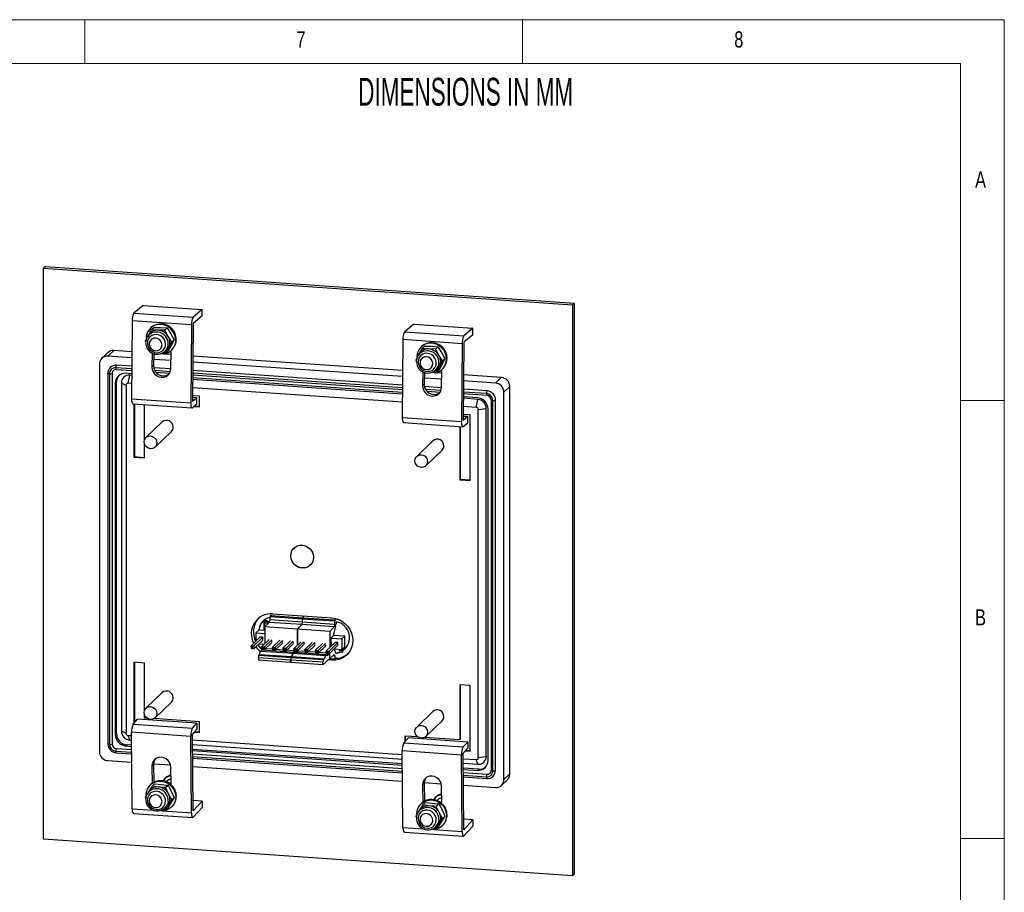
# Paper-space layout 'Sheet6' of a CAD drawing. Header units: millimetres. Extents: x 5 to 415, y 5 to 292.
# Tile 7 of 7: x 303 to 415, y 192 to 292. Entities that reach past the tile are written whole.
import ezdxf

# ---------------------------------------------------------------- set-up
doc = ezdxf.new("R2010")
doc.units = ezdxf.units.MM
doc.styles.add('SLDTEXTSTYLE0', font='TXT', dxfattribs={"width": 0.605})
doc.styles.add('SLDTEXTSTYLE1', font='TXT', dxfattribs={"width": 0.75})

psp = doc.layouts.new('Sheet6')

# ---------------------------------------------------------------- linework, layer by layer
at = {"color": 7, "linetype": 'Continuous', "lineweight": 18}
for p, q in [((415, 292), (5, 292)), ((310, 292), (310, 287)), ((360, 287), (360, 292)), ((415, 5), (415, 292)), ((410, 287), (10, 287)), ((410, 287), (410, 75)), ((415, 248.5), (410, 248.5)), ((410, 198.5), (415, 198.5))]:
    psp.add_line(p, q, dxfattribs=at)
at = {"color": 7, "linetype": 'Continuous', "lineweight": 25}
for p, q in [((305.51, 263.8), (305.31, 263.61)), ((305.31, 198.41), (305.31, 263.61)), ((305.31, 263.61), (365.68, 259.42)), ((305.51, 263.8), (365.88, 259.61)), ((316.66, 259.37), (315.63, 258.5)), ((316.66, 259.37), (323.42, 258.9)), ((323.42, 258.9), (322.39, 258.03)), ((323.42, 258.17), (323.42, 258.9)), ((365.88, 259.61), (365.68, 259.42)), ((365.68, 259.42), (365.68, 194.22)), ((365.88, 259.61), (365.88, 194.41)), ((315.43, 257.61), (315.35, 248.72)), ((322.19, 257.14), (315.43, 257.61)), ((315.63, 258.5), (322.39, 258.03)), ((323.42, 258.17), (322.38, 257.3)), ((317.61, 256.58), (317.25, 255.95)), ((317.57, 256.83), (317.5, 256.77)), ((317.61, 256.58), (317.89, 256.85)), ((319.14, 256.53), (318.36, 256.54)), ((318.67, 256.84), (319.42, 256.8)), ((319.14, 256.53), (319.42, 256.8)), ((319.53, 255.84), (319.14, 256.53)), ((319.42, 256.8), (319.84, 256.14)), ((322.19, 257.14), (322.11, 248.25)), ((322.38, 257.3), (322.3, 248.42)), ((347.57, 257.23), (346.54, 256.36)), ((346.54, 256.36), (353.3, 255.89)), ((347.57, 257.23), (354.33, 256.76)), ((354.33, 256.76), (353.3, 255.89)), ((354.33, 256.03), (354.33, 256.76)), ((317.07, 255.61), (316.89, 255.28)), ((316.89, 255.28), (316.95, 255.17)), ((317.27, 255.97), (317.16, 255.8)), ((317.68, 255.55), (317.58, 255.46)), ((319.95, 255.17), (319.53, 255.84)), ((319.84, 256.14), (320.23, 255.44)), ((320.23, 255.44), (319.89, 254.81)), ((319.95, 255.17), (320.23, 255.44)), ((346.34, 255.46), (346.26, 246.58)), ((353.1, 254.99), (346.34, 255.46)), ((354.33, 256.03), (353.29, 255.16)), ((312.65, 253.57), (313.32, 254.21)), ((315.4, 254.07), (313.33, 254.22)), ((318.62, 254.38), (318.72, 254.47)), ((319.23, 253.87), (319.58, 254.51)), ((319.23, 253.87), (319.52, 254.14)), ((319.89, 254.81), (319.52, 254.14)), ((319.58, 254.51), (319.95, 255.17)), ((319.85, 252.18), (319.87, 254.19)), ((319.93, 254.25), (320, 254.31)), ((348.52, 254.44), (348.16, 253.8)), ((348.48, 254.69), (348.41, 254.62)), ((348.52, 254.44), (348.8, 254.71)), ((350.05, 254.39), (349.27, 254.4)), ((349.58, 254.7), (350.33, 254.66)), ((350.05, 254.39), (350.33, 254.66)), ((350.44, 253.69), (350.05, 254.39)), ((350.33, 254.66), (350.75, 253.99)), ((353.1, 254.99), (353.02, 246.11)), ((353.29, 255.16), (353.21, 246.27)), ((312.62, 253.97), (311.96, 253.32)), ((315.39, 253.38), (312.65, 253.57)), ((317.66, 253.98), (317.7, 253.92)), ((317.69, 253.94), (317.68, 252.33)), ((317.88, 253.87), (317.87, 252.5)), ((319.86, 253.07), (317.88, 253.21)), ((318.77, 253.87), (319.23, 253.87)), ((318.95, 253.94), (319.13, 254.04)), ((319.86, 253.76), (319, 253.82)), ((346.31, 251.93), (322.35, 253.59)), ((347.99, 253.49), (347.8, 253.13)), ((347.8, 253.13), (347.86, 253.02)), ((348.18, 253.83), (348.07, 253.66)), ((348.59, 253.41), (348.49, 253.31)), ((350.86, 253.03), (350.44, 253.69)), ((350.49, 252.36), (350.86, 253.03)), ((350.75, 253.99), (351.14, 253.3)), ((351.14, 253.3), (350.8, 252.66)), ((350.86, 253.03), (351.14, 253.3)), ((311.69, 252.67), (311.69, 208.42)), ((313.6, 252.05), (315.38, 251.92)), ((315.38, 252.42), (313.62, 252.54)), ((317.87, 252.5), (317.68, 252.33)), ((319.85, 252.11), (317.9, 252.24)), ((346.3, 251.24), (322.34, 252.9)), ((346.29, 250.27), (322.34, 251.93)), ((348.57, 251.84), (348.61, 251.78)), ((349.53, 252.23), (349.63, 252.33)), ((349.86, 251.8), (350.04, 251.9)), ((350.14, 251.72), (350.49, 252.36)), ((350.14, 251.72), (350.43, 252)), ((350.8, 252.66), (350.43, 252)), ((350.76, 250.04), (350.78, 252.05)), ((350.84, 252.11), (350.91, 252.17)), ((312.64, 251.62), (312.64, 209.3)), ((312.83, 251.56), (312.83, 209.24)), ((313.14, 251.6), (313.14, 209.29)), ((315.37, 251.57), (314.71, 251.62)), ((314.96, 250.48), (315.16, 251.4)), ((315.37, 251.38), (315.16, 251.4)), ((318.16, 251.73), (319.69, 251.62)), ((322.33, 251.44), (346.29, 249.78)), ((346.28, 249.43), (322.33, 251.09)), ((346.28, 249.24), (322.33, 250.9)), ((348.6, 251.79), (348.59, 250.19)), ((348.79, 251.73), (348.78, 250.35)), ((350.77, 250.93), (348.79, 251.06)), ((349.68, 251.73), (350.14, 251.72)), ((350.77, 251.62), (349.91, 251.68)), ((356.91, 250.5), (353.25, 250.75)), ((357.58, 251.15), (353.26, 251.45)), ((356.91, 250.5), (357.57, 251.14)), ((313.63, 250.62), (313.5, 250.49)), ((313.5, 250.49), (313.5, 210.35)), ((313.63, 210.48), (313.63, 250.62)), ((313.64, 210.48), (313.64, 250.63)), ((314.19, 250.5), (314.19, 210.76)), ((314.19, 250.5), (314.72, 250.26)), ((314.72, 250.26), (314.72, 210.52)), ((315.36, 250.46), (314.96, 250.48)), ((346.27, 248.31), (322.32, 249.97)), ((348.78, 250.35), (348.59, 250.19)), ((350.76, 249.96), (348.81, 250.1)), ((349.07, 249.59), (350.6, 249.48)), ((355.94, 249.6), (353.25, 249.79)), ((357.87, 249.47), (358.54, 250.11)), ((358.54, 205.87), (358.54, 250.12)), ((358.54, 205.86), (358.54, 250.11)), ((315.35, 248.72), (322.11, 248.25)), ((322.3, 248.42), (322.82, 248.85)), ((323.12, 249.01), (322.31, 249.06)), ((322.31, 248.89), (322.82, 248.85)), ((322.82, 248.12), (322.82, 248.85)), ((323.12, 247.8), (323.12, 249.01)), ((353.24, 249.3), (355.92, 249.11)), ((354.85, 248.83), (353.24, 248.94)), ((354.89, 248.64), (353.24, 248.76)), ((354.7, 247.73), (354.89, 248.64)), ((356.42, 248.59), (356.42, 206.27)), ((356.6, 206.2), (356.6, 248.52)), ((356.91, 206.25), (356.91, 248.57)), ((357.87, 205.22), (357.87, 249.47)), ((315.49, 248.14), (322.25, 247.67)), ((315.63, 248.13), (315.63, 242.04)), ((315.7, 248.12), (315.7, 242.1)), ((316.84, 244.02), (316.84, 248.04)), ((322.3, 247.69), (322.82, 248.12)), ((322.48, 247.84), (323.12, 247.8)), ((322.56, 247.9), (323.12, 247.87)), ((354.7, 247.73), (353.23, 247.83)), ((354.94, 247.47), (355.86, 247.61)), ((354.94, 207.73), (354.94, 247.47)), ((355.86, 207.87), (355.86, 247.61)), ((356.06, 207.39), (356.06, 247.54)), ((346.26, 246.58), (353.02, 246.11)), ((353.21, 246.27), (353.73, 246.71)), ((354.03, 246.86), (353.22, 246.92)), ((353.22, 246.74), (353.73, 246.71)), ((353.73, 245.98), (353.73, 246.71)), ((354.03, 239.38), (354.03, 246.86)), ((318.86, 246.06), (317, 244.27)), ((346.4, 245.99), (353.16, 245.52)), ((352.82, 245.55), (352.82, 239.46)), ((352.89, 245.54), (352.89, 239.52)), ((353.21, 245.54), (353.73, 245.98)), ((318.05, 243.2), (319.9, 244.98)), ((316.84, 241.95), (316.84, 243.55)), ((349.77, 243.92), (347.91, 242.13)), ((348.96, 241.05), (350.81, 242.84)), ((315.7, 242.1), (315.63, 242.04)), ((315.63, 242.04), (316.84, 241.95)), ((315.7, 242.1), (316.84, 242.02)), ((352.89, 239.52), (352.82, 239.46)), ((352.82, 239.46), (354.03, 239.38)), ((352.89, 239.52), (354.03, 239.44)), ((331.25, 223.93), (331.14, 223.82)), ((334.84, 223.56), (331.14, 223.82)), ((331.14, 223.82), (331.14, 223.46)), ((331.25, 224.16), (331.25, 223.93)), ((334.94, 223.67), (331.25, 223.93)), ((331.45, 224.16), (338.21, 223.69)), ((334.93, 223.92), (334.94, 223.67)), ((334.94, 223.92), (334.94, 223.67)), ((330.46, 223.26), (330.48, 223.27)), ((330.58, 223.25), (330.46, 223.26)), ((330.46, 223.26), (330.46, 222.24)), ((330.59, 223.27), (330.48, 223.27)), ((330.6, 223.32), (330.52, 223.07)), ((330.84, 223.05), (330.52, 223.07)), ((330.52, 223.07), (330.52, 222.24)), ((331.08, 223.17), (330.57, 222.65)), ((334.3, 222.39), (330.57, 222.65)), ((330.57, 222.65), (330.57, 220.76)), ((330.65, 223.37), (330.6, 223.32)), ((330.6, 223.32), (330.79, 223.31)), ((330.84, 223.36), (330.65, 223.37)), ((330.79, 223.31), (330.84, 223.36)), ((330.84, 223.05), (330.79, 223.31)), ((330.92, 223.13), (330.84, 223.36)), ((330.92, 223.13), (330.84, 223.05)), ((330.84, 223.05), (330.84, 222.92)), ((331.09, 223.23), (330.88, 223.25)), ((331.08, 223.22), (330.88, 223.23)), ((330.92, 223.01), (330.92, 223.13)), ((331.14, 223.46), (331.08, 223.17)), ((331.08, 223.22), (331.09, 223.23)), ((331.08, 223.17), (331.08, 223.22)), ((334.78, 222.92), (331.08, 223.17)), ((331.09, 223.22), (331.09, 223.23)), ((334.84, 223.2), (331.14, 223.46)), ((334.78, 222.92), (334.26, 222.39)), ((334.78, 222.92), (334.3, 222.39)), ((334.84, 223.2), (334.78, 222.92)), ((334.84, 223.2), (334.78, 222.92)), ((338.47, 222.66), (334.78, 222.92)), ((334.94, 223.67), (334.84, 223.56)), ((334.94, 223.67), (334.84, 223.56)), ((338.53, 223.31), (334.84, 223.56)), ((334.84, 223.56), (334.84, 223.2)), ((334.84, 223.56), (334.84, 223.2)), ((338.53, 222.95), (334.84, 223.2)), ((338.63, 223.41), (334.94, 223.67)), ((338.47, 222.66), (337.99, 222.13)), ((338.62, 222.79), (338.39, 221.65)), ((338.53, 222.95), (338.47, 222.66)), ((338.63, 223.41), (338.53, 223.31)), ((338.53, 223.31), (338.53, 222.95)), ((338.63, 223.62), (338.63, 223.41)), ((338.75, 223.05), (338.69, 223)), ((338.75, 223.05), (338.74, 223.25)), ((329, 220.51), (330.01, 221.49)), ((329.31, 220.49), (330.33, 221.47)), ((329.89, 222.28), (329.56, 221.97)), ((329.56, 221.97), (330.57, 221.9)), ((329.56, 221.97), (329.56, 221.06)), ((330.57, 222.23), (329.89, 222.28)), ((330.33, 221.47), (330.01, 221.49)), ((330.33, 221.15), (330.33, 221.47)), ((337.99, 222.13), (334.26, 222.39)), ((334.26, 222.39), (334.26, 220.52)), ((334.3, 222.39), (334.3, 220.55)), ((337.99, 222.13), (337.99, 220.31)), ((338.39, 221.65), (338.12, 221.36)), ((339.69, 221.6), (338.4, 221.69)), ((338.44, 221.69), (338.44, 221.9)), ((338.45, 221.69), (338.45, 221.96)), ((339.69, 221.6), (339.37, 221.29)), ((339.69, 220.39), (339.69, 221.6)), ((329, 220.38), (329, 220.51)), ((329, 220.51), (329.31, 220.49)), ((329.18, 220.36), (329, 220.38)), ((329, 220.38), (329, 220.19)), ((329.18, 220.36), (329.31, 220.49)), ((329.18, 220.18), (329.18, 220.36)), ((329.31, 220.17), (330.33, 221.15)), ((329.31, 220.49), (329.31, 220.17)), ((329.89, 220.74), (330.5, 220.7)), ((330.22, 220.42), (331.05, 221.22)), ((330.22, 220.29), (330.22, 220.42)), ((330.22, 220.42), (330.54, 220.4)), ((330.41, 220.28), (330.54, 220.4)), ((330.45, 220.7), (330.48, 220.67)), ((330.54, 220.4), (331.36, 221.2)), ((330.54, 220.09), (331.36, 220.89)), ((330.54, 220.4), (330.54, 220.09)), ((331.45, 220.34), (332.28, 221.14)), ((331.76, 220.32), (332.59, 221.12)), ((331.76, 220), (332.59, 220.8)), ((332.68, 220.25), (333.5, 221.05)), ((332.99, 220.23), (333.82, 221.03)), ((332.99, 219.92), (333.82, 220.72)), ((333.9, 220.17), (334.73, 220.97)), ((334.22, 220.15), (335.04, 220.95)), ((334.22, 219.83), (335.04, 220.63)), ((335.13, 220.08), (335.96, 220.88)), ((335.44, 220.06), (336.27, 220.86)), ((335.44, 219.75), (336.27, 220.55)), ((336.36, 220), (337.18, 220.8)), ((336.67, 219.98), (337.5, 220.78)), ((336.67, 219.66), (337.5, 220.46)), ((337.58, 219.91), (338.6, 220.89)), ((337.9, 219.89), (338.91, 220.87)), ((337.9, 219.58), (338.91, 220.56)), ((338.12, 221.36), (338.13, 220.44)), ((338.13, 221.37), (339.37, 221.29)), ((338.91, 220.87), (338.6, 220.89)), ((338.91, 220.56), (338.91, 220.87)), ((339.37, 221.29), (339.37, 220.08)), ((339.69, 220.39), (339.37, 220.08)), ((339.66, 220.08), (339.66, 220.37)), ((339.68, 220.09), (339.68, 220.38)), ((329, 220.19), (329.18, 220.18)), ((329.31, 220.17), (329.18, 220.18)), ((329.97, 219.52), (329.89, 219.44)), ((329.89, 219.44), (333.58, 219.18)), ((329.97, 219.52), (330.09, 219.9)), ((329.97, 219.52), (333.66, 219.27)), ((330.09, 219.9), (330.21, 220.03)), ((330.09, 219.9), (333.79, 219.64)), ((330.21, 220.03), (333.92, 219.78)), ((330.41, 220.28), (330.22, 220.29)), ((330.22, 220.29), (330.22, 220.11)), ((330.22, 220.11), (330.41, 220.1)), ((330.41, 220.1), (330.41, 220.28)), ((330.54, 220.09), (330.41, 220.1)), ((330.5, 220.09), (330.44, 220.02)), ((331.45, 220.1), (330.61, 220.16)), ((331.45, 220.21), (331.45, 220.34)), ((331.45, 220.34), (331.76, 220.32)), ((331.63, 220.19), (331.45, 220.21)), ((331.45, 220.21), (331.45, 220.02)), ((331.45, 220.02), (331.63, 220.01)), ((331.63, 220.19), (331.76, 220.32)), ((331.63, 220.01), (331.63, 220.19)), ((331.76, 220), (331.63, 220.01)), ((331.76, 220.32), (331.76, 220)), ((332.68, 220.01), (331.83, 220.07)), ((332.68, 220.12), (332.68, 220.25)), ((332.68, 220.25), (332.99, 220.23)), ((332.86, 220.11), (332.68, 220.12)), ((332.68, 220.12), (332.68, 219.94)), ((332.68, 219.94), (332.86, 219.92)), ((332.86, 220.11), (332.99, 220.23)), ((332.86, 219.92), (332.86, 220.11)), ((332.99, 219.92), (332.86, 219.92)), ((332.99, 220.23), (332.99, 219.92)), ((333.9, 219.93), (333.06, 219.99)), ((333.58, 219.18), (333.66, 219.27)), ((333.67, 219.27), (333.59, 219.18)), ((333.79, 219.64), (333.66, 219.27)), ((333.67, 219.27), (333.78, 219.64)), ((333.67, 219.27), (337.36, 219.01)), ((333.78, 219.64), (333.91, 219.78)), ((333.78, 219.64), (337.48, 219.39)), ((333.92, 219.78), (333.79, 219.64)), ((333.9, 220.04), (333.9, 220.17)), ((333.9, 220.17), (334.22, 220.15)), ((334.09, 220.02), (333.9, 220.04)), ((333.9, 220.04), (333.9, 219.85)), ((333.9, 219.85), (334.09, 219.84)), ((333.91, 219.78), (337.61, 219.52)), ((334.09, 220.02), (334.22, 220.15)), ((334.09, 219.84), (334.09, 220.02)), ((334.22, 219.83), (334.09, 219.84)), ((334.2, 219.83), (334.13, 219.76)), ((334.16, 219.76), (334.3, 219.9)), ((334.22, 220.15), (334.22, 219.83)), ((335.13, 219.84), (334.29, 219.9)), ((334.3, 219.91), (334.3, 219.9)), ((335.13, 219.95), (335.13, 220.08)), ((335.13, 220.08), (335.44, 220.06)), ((335.31, 219.94), (335.13, 219.95)), ((335.13, 219.95), (335.13, 219.77)), ((335.13, 219.77), (335.31, 219.75)), ((335.31, 219.94), (335.44, 220.06)), ((335.31, 219.75), (335.31, 219.94)), ((335.44, 219.75), (335.31, 219.75)), ((335.44, 220.06), (335.44, 219.75)), ((336.36, 219.76), (335.51, 219.82)), ((336.36, 219.87), (336.36, 220)), ((336.36, 220), (336.67, 219.98)), ((336.54, 219.85), (336.36, 219.87)), ((336.36, 219.87), (336.36, 219.68)), ((336.36, 219.68), (336.54, 219.67)), ((336.54, 219.85), (336.67, 219.98)), ((336.54, 219.67), (336.54, 219.85)), ((336.67, 219.66), (336.54, 219.67)), ((336.67, 219.98), (336.67, 219.66)), ((337.58, 219.67), (336.74, 219.73)), ((337.48, 219.39), (337.36, 219.01)), ((337.61, 219.52), (337.48, 219.39)), ((337.58, 219.78), (337.58, 219.91)), ((337.58, 219.91), (337.9, 219.89)), ((337.77, 219.77), (337.58, 219.78)), ((337.58, 219.78), (337.58, 219.6)), ((337.58, 219.6), (337.77, 219.58)), ((337.69, 219.34), (337.61, 219.52)), ((337.69, 219.34), (337.99, 219.64)), ((337.77, 219.77), (337.9, 219.89)), ((337.77, 219.58), (337.77, 219.77)), ((337.9, 219.58), (337.77, 219.58)), ((337.9, 219.89), (337.9, 219.58)), ((337.99, 219.64), (337.97, 219.65)), ((337.99, 219.67), (337.99, 219.64)), ((338, 219.05), (337.99, 219.64)), ((338, 219.05), (338.48, 219.52)), ((338.55, 219.34), (338.32, 219.36)), ((338.47, 220.13), (338.63, 219.68)), ((338.48, 220.14), (339.37, 220.08)), ((338.48, 219.52), (338.55, 219.34)), ((338.55, 219.34), (338.55, 218.98)), ((338.62, 219.7), (338.67, 219.7)), ((338.71, 219.64), (338.74, 219.67)), ((339.05, 220.1), (339.05, 219.97)), ((339.05, 219.97), (339.12, 219.97)), ((339.11, 219.99), (339.11, 220.1)), ((339.11, 219.99), (339.42, 219.97)), ((339.19, 219.76), (339.11, 219.99)), ((339.38, 219.75), (339.19, 219.76)), ((339.38, 219.75), (339.42, 219.97)), ((339.43, 219.79), (339.38, 219.75)), ((339.42, 219.97), (339.42, 220.13)), ((339.42, 219.97), (339.51, 220.05)), ((339.45, 219.86), (339.43, 219.79)), ((339.51, 220.05), (339.47, 219.93)), ((339.47, 219.94), (339.48, 219.94)), ((339.51, 220.05), (339.51, 220.21)), ((315.63, 218.62), (315.63, 211.67)), ((316.84, 218.53), (315.63, 218.62)), ((315.7, 218.61), (315.7, 211.74)), ((316.84, 213.11), (316.84, 218.53)), ((333.51, 218.87), (329.83, 219.13)), ((329.83, 219.13), (329.83, 218.85)), ((333.51, 218.59), (329.83, 218.85)), ((333.51, 218.59), (333.51, 218.87)), ((333.53, 218.61), (333.51, 218.59)), ((337.21, 218.62), (333.52, 218.87)), ((333.52, 218.87), (333.53, 218.59)), ((337.21, 218.34), (333.53, 218.59)), ((333.59, 219.18), (337.27, 218.92)), ((338, 219.05), (337.21, 218.34)), ((337.21, 218.34), (337.21, 218.62)), ((337.27, 218.92), (337.36, 219.01)), ((338.21, 218.86), (337.82, 218.89)), ((338.3, 218.95), (337.91, 218.97)), ((338.55, 218.98), (337.97, 219.02)), ((338.21, 218.95), (338.21, 219)), ((338.21, 218.86), (338.3, 218.95)), ((338.49, 218.99), (338.45, 218.94)), ((338.55, 218.98), (338.74, 219.18)), ((354.03, 215.95), (352.82, 216.04)), ((352.82, 216.04), (352.82, 209.76)), ((352.89, 216.03), (352.89, 209.82)), ((354.03, 208.47), (354.03, 215.95)), ((318.86, 215.15), (317, 213.36)), ((318.05, 212.29), (319.9, 214.07)), ((316.84, 212.25), (316.84, 212.64)), ((349.77, 213.01), (347.91, 211.22)), ((315.54, 211.56), (316.05, 212.13)), ((315.54, 211.56), (322.3, 211.09)), ((322.82, 211.66), (316.05, 212.13)), ((317.15, 212.23), (316.84, 212.25)), ((323.12, 211.82), (317.9, 212.18)), ((322.3, 211.09), (322.82, 211.66)), ((322.82, 211.66), (322.82, 210.94)), ((323.12, 210.61), (323.12, 211.82)), ((348.96, 210.14), (350.81, 211.93)), ((313.5, 210.35), (313.63, 210.48)), ((314.19, 210.76), (314.72, 210.52)), ((314.96, 210.26), (315.35, 210.24)), ((315.16, 209.73), (314.96, 210.26)), ((322.11, 210.16), (315.35, 210.63)), ((315.43, 201.9), (315.35, 210.63)), ((322.3, 210.38), (322.82, 210.94)), ((322.38, 201.64), (322.3, 210.38)), ((322.56, 210.65), (323.12, 210.61)), ((322.61, 210.71), (323.12, 210.68)), ((314.84, 209.19), (314.71, 209.06)), ((315.36, 209.15), (314.85, 209.19)), ((315.16, 209.73), (315.36, 209.71)), ((322.19, 201.43), (322.11, 210.16)), ((322.31, 209.75), (346.26, 208.09)), ((322.31, 209.23), (346.27, 207.57)), ((346.45, 209.42), (346.96, 209.98)), ((346.45, 209.42), (353.21, 208.95)), ((348.06, 210.09), (346.54, 210.19)), ((346.54, 210.19), (346.54, 209.52)), ((346.61, 210.19), (346.61, 209.59)), ((353.73, 209.51), (346.96, 209.98)), ((352.82, 209.76), (348.81, 210.04)), ((352.89, 209.82), (352.82, 209.76)), ((353.21, 208.95), (353.73, 209.51)), ((353.73, 209.51), (353.73, 208.8)), ((313.6, 208.28), (315.37, 208.16)), ((313.62, 208.77), (315.37, 208.65)), ((314.71, 209.06), (315.36, 209.01)), ((346.27, 207.01), (322.32, 208.67)), ((322.32, 208.53), (346.27, 206.87)), ((322.32, 208.17), (346.28, 206.5)), ((353.02, 208.02), (346.26, 208.49)), ((346.34, 199.76), (346.26, 208.49)), ((353.1, 199.29), (353.02, 208.02)), ((353.21, 208.23), (353.73, 208.8)), ((353.29, 199.5), (353.21, 208.23)), ((353.47, 208.51), (354.03, 208.47)), ((353.52, 208.57), (354.03, 208.53)), ((312.65, 207.39), (315.38, 207.2)), ((317.87, 206.98), (317.68, 206.77)), ((317.87, 207.02), (319.81, 206.89)), ((317.87, 206.98), (317.89, 204.91)), ((322.33, 207.67), (346.28, 206.01)), ((353.22, 207.61), (354.7, 207.51)), ((353.22, 207.09), (354.89, 206.97)), ((354.89, 206.97), (354.7, 207.51)), ((354.94, 207.73), (355.86, 207.87)), ((317.68, 206.77), (317.69, 204.78)), ((319.87, 204.63), (319.85, 206.61)), ((322.34, 206.72), (346.29, 205.05)), ((355, 206.41), (353.23, 206.53)), ((353.23, 206.38), (354.85, 206.27)), ((353.23, 206.02), (355.94, 205.83)), ((354.85, 206.27), (354.99, 206.4)), ((357.87, 205.22), (358.54, 205.86)), ((317.57, 204.67), (317.5, 204.61)), ((317.7, 204.47), (317.98, 204.74)), ((317.98, 204.74), (318.76, 204.67)), ((319.26, 205.44), (319.14, 205.32)), ((319.4, 205.05), (319.32, 204.98)), ((348.78, 204.83), (348.59, 204.62)), ((348.59, 204.62), (348.6, 202.64)), ((348.78, 204.88), (350.72, 204.75)), ((348.78, 204.83), (348.8, 202.77)), ((353.24, 205.53), (355.92, 205.34)), ((357.6, 204.56), (358.27, 205.21)), ((317.28, 203.83), (316.89, 203.23)), ((317.27, 203.81), (317.16, 203.64)), ((317.28, 203.83), (317.27, 203.81)), ((317.7, 204.47), (317.28, 203.83)), ((318.45, 204.37), (317.7, 204.47)), ((319.23, 204.31), (319.52, 204.58)), ((319.58, 203.59), (319.23, 204.31)), ((319.52, 204.58), (319.89, 203.89)), ((319.95, 202.9), (319.58, 203.59)), ((319.89, 203.89), (320.23, 203.17)), ((350.78, 202.49), (350.76, 204.47)), ((353.25, 204.57), (356.91, 204.32)), ((316.89, 203.23), (316.98, 203.04)), ((317.68, 203.39), (317.58, 203.3)), ((319.84, 202.57), (319.42, 201.93)), ((319.53, 202.27), (319.95, 202.9)), ((320.23, 203.17), (319.84, 202.57)), ((319.95, 202.9), (320.23, 203.17)), ((323.42, 202.77), (322.37, 202.84)), ((323.42, 202.77), (322.38, 201.64)), ((323.42, 202.77), (323.42, 202.05)), ((348.48, 202.53), (348.41, 202.46)), ((348.61, 202.33), (348.89, 202.6)), ((348.89, 202.6), (349.67, 202.53)), ((350.17, 203.3), (350.05, 203.18)), ((350.14, 202.16), (350.43, 202.44)), ((350.31, 202.91), (350.23, 202.83)), ((350.43, 202.44), (350.8, 201.75)), ((315.57, 201.36), (322.33, 200.89)), ((318.62, 202.22), (318.72, 202.31)), ((318.95, 201.78), (319.13, 201.88)), ((319.14, 201.66), (319.53, 202.27)), ((319.14, 201.66), (319.42, 201.93)), ((319.93, 202.09), (320, 202.15)), ((323.42, 202.05), (322.39, 200.92)), ((348.19, 201.69), (347.8, 201.08)), ((348.18, 201.67), (348.07, 201.5)), ((348.19, 201.69), (348.18, 201.67)), ((348.61, 202.33), (348.19, 201.69)), ((348.59, 201.25), (348.49, 201.15)), ((349.36, 202.23), (348.61, 202.33)), ((350.49, 201.45), (350.14, 202.16)), ((350.86, 200.76), (350.49, 201.45)), ((350.8, 201.75), (351.14, 201.03)), ((347.8, 201.08), (347.89, 200.9)), ((349.53, 200.07), (349.63, 200.17)), ((350.05, 199.52), (350.44, 200.12)), ((350.75, 200.42), (350.33, 199.79)), ((350.44, 200.12), (350.86, 200.76)), ((351.14, 201.03), (350.75, 200.42)), ((350.86, 200.76), (351.14, 201.03)), ((354.33, 200.63), (353.28, 200.7)), ((354.33, 200.63), (353.29, 199.5)), ((354.33, 200.63), (354.33, 199.91)), ((346.48, 199.22), (353.24, 198.75)), ((349.86, 199.64), (350.04, 199.74)), ((350.05, 199.52), (350.33, 199.79)), ((350.84, 199.95), (350.91, 200.01)), ((354.33, 199.91), (353.3, 198.78)), ((365.68, 194.22), (305.31, 198.41)), ((365.88, 194.41), (365.68, 194.22))]:
    psp.add_line(p, q, dxfattribs=at)
at = {"color": 8, "linetype": 'Continuous', "lineweight": 25}
for p, q in [((315.4, 254.07), (313.32, 254.21)), ((319.86, 253.76), (318.98, 253.82)), ((346.31, 251.93), (322.35, 253.59)), ((315.38, 252.11), (313.55, 252.23)), ((319.78, 251.8), (318.02, 251.92)), ((346.29, 249.96), (322.33, 251.62)), ((350.77, 251.62), (349.89, 251.68)), ((357.57, 251.14), (353.26, 251.44)), ((350.69, 249.66), (348.93, 249.78)), ((355.88, 249.3), (353.24, 249.48)), ((338.65, 219.64), (338.71, 219.64)), ((315.36, 209.15), (314.84, 209.19)), ((313.55, 208.46), (315.37, 208.34)), ((346.27, 207.01), (322.32, 208.67)), ((322.33, 207.86), (346.28, 206.2)), ((354.99, 206.4), (353.23, 206.52)), ((353.24, 205.71), (355.88, 205.53)), ((315.43, 201.9), (317.82, 201.73)), ((318.91, 201.66), (322.19, 201.43)), ((346.34, 199.76), (348.73, 199.59)), ((349.82, 199.51), (353.1, 199.29))]:
    psp.add_line(p, q, dxfattribs=at)
at = {"color": 7, "linetype": 'Continuous', "lineweight": 25, "flags": 128}
for points in [[(319.1, 253.84), (319.24, 253.87), (319.56, 253.99), (319.85, 254.18), (320.08, 254.42), (320.26, 254.72), (320.37, 255.04), (320.41, 255.39), (320.37, 255.75), (320.26, 256.09), (320.08, 256.41), (319.85, 256.69), (319.56, 256.92), (319.24, 257.08), (318.89, 257.18), (318.54, 257.2), (318.19, 257.15), (317.87, 257.03), (317.59, 256.84), (317.35, 256.6), (317.17, 256.3), (317.06, 255.98), (317.03, 255.63), (317.03, 255.63)], [(318.36, 256.54), (317.79, 256.57), (317.61, 256.58)], [(317.89, 256.85), (318.08, 256.85), (318.67, 256.84)], [(317.09, 255.68), (317.1, 255.7), (317.16, 255.8)], [(319.24, 254.98), (319.19, 255.25), (319.08, 255.5), (318.91, 255.72), (318.69, 255.89), (318.43, 256.01), (318.16, 256.05), (317.89, 256.02), (317.65, 255.93), (317.44, 255.77), (317.28, 255.56), (317.19, 255.31), (317.16, 255.04), (317.21, 254.77), (317.32, 254.52), (317.49, 254.3), (317.71, 254.13), (317.97, 254.01), (318.24, 253.97), (318.5, 254), (318.75, 254.09), (318.96, 254.25), (319.12, 254.46), (319.21, 254.71), (319.24, 254.98)], [(318.83, 254.87), (318.79, 255.09), (318.69, 255.3), (318.53, 255.47), (318.33, 255.59), (318.1, 255.64), (317.88, 255.62), (317.68, 255.53), (317.52, 255.38), (317.41, 255.19), (317.38, 254.97), (317.41, 254.74), (317.52, 254.53), (317.68, 254.36), (317.88, 254.24), (318.1, 254.19), (318.33, 254.21), (318.53, 254.3), (318.69, 254.45), (318.79, 254.64), (318.83, 254.87)], [(313.33, 254.22), (313.32, 254.22), (313.32, 254.21)], [(350.01, 251.69), (350.15, 251.72), (350.47, 251.84), (350.76, 252.03), (350.99, 252.28), (351.17, 252.57), (351.28, 252.9), (351.32, 253.25), (351.28, 253.6), (351.17, 253.95), (350.99, 254.26), (350.76, 254.54), (350.47, 254.77), (350.15, 254.94), (349.8, 255.04), (349.45, 255.06), (349.1, 255.01), (348.78, 254.89), (348.5, 254.7), (348.26, 254.45), (348.08, 254.16), (347.97, 253.83), (347.94, 253.48)], [(349.27, 254.4), (348.7, 254.42), (348.52, 254.44)], [(348.8, 254.71), (348.99, 254.71), (349.58, 254.7)], [(348, 253.53), (348.01, 253.56), (348.07, 253.66)], [(350.15, 252.83), (350.1, 253.1), (349.99, 253.36), (349.82, 253.58), (349.6, 253.75), (349.34, 253.86), (349.07, 253.91), (348.8, 253.88), (348.56, 253.79), (348.35, 253.63), (348.19, 253.42), (348.1, 253.17), (348.07, 252.9), (348.12, 252.63), (348.23, 252.38), (348.4, 252.15), (348.62, 251.98), (348.88, 251.87), (349.15, 251.82), (349.41, 251.85), (349.66, 251.95), (349.87, 252.11), (350.03, 252.32), (350.12, 252.56), (350.15, 252.83)], [(349.74, 252.72), (349.7, 252.95), (349.6, 253.16), (349.44, 253.33), (349.24, 253.45), (349.01, 253.5), (348.79, 253.48), (348.59, 253.39), (348.43, 253.24), (348.32, 253.04), (348.29, 252.82), (348.32, 252.6), (348.43, 252.39), (348.59, 252.22), (348.79, 252.1), (349.01, 252.05), (349.24, 252.07), (349.44, 252.16), (349.6, 252.31), (349.7, 252.5), (349.74, 252.72)], [(317.68, 252.33), (317.71, 252.05), (317.82, 251.78), (317.99, 251.54), (318.21, 251.35), (318.47, 251.22), (318.75, 251.16), (319.03, 251.18), (319.3, 251.27), (319.52, 251.43), (319.7, 251.65), (319.81, 251.9), (319.85, 252.18)], [(357.58, 251.15), (357.58, 251.15), (357.57, 251.14)], [(313.64, 250.63), (313.64, 250.63), (313.63, 250.62)], [(348.59, 250.19), (348.62, 249.91), (348.73, 249.63), (348.9, 249.39), (349.12, 249.21), (349.38, 249.08), (349.66, 249.02), (349.94, 249.04), (350.21, 249.13), (350.43, 249.29), (350.61, 249.5), (350.72, 249.76), (350.76, 250.04)], [(358.54, 250.12), (358.54, 250.12), (358.54, 250.11)], [(322.11, 248.25), (322.11, 248.11), (322.12, 247.99), (322.14, 247.87), (322.16, 247.78), (322.19, 247.72), (322.22, 247.68), (322.26, 247.67), (322.3, 247.69)], [(353.02, 246.11), (353.02, 245.97), (353.03, 245.84), (353.05, 245.73), (353.07, 245.64), (353.1, 245.57), (353.13, 245.53), (353.17, 245.52), (353.21, 245.54)], [(316.8, 243.78), (316.84, 244.01), (316.94, 244.2), (317.1, 244.35), (317.3, 244.44), (317.53, 244.46), (317.75, 244.41), (317.95, 244.29), (318.11, 244.12), (318.21, 243.91), (318.25, 243.68), (318.21, 243.46), (318.11, 243.27), (317.95, 243.12), (317.75, 243.03), (317.53, 243.01), (317.3, 243.06), (317.1, 243.18), (316.94, 243.35), (316.84, 243.56), (316.8, 243.78)], [(347.71, 241.64), (347.75, 241.86), (347.85, 242.06), (348.01, 242.21), (348.21, 242.3), (348.44, 242.32), (348.66, 242.26), (348.86, 242.15), (349.02, 241.98), (349.12, 241.77), (349.16, 241.54), (349.12, 241.32), (349.02, 241.12), (348.86, 240.98), (348.66, 240.89), (348.44, 240.87), (348.21, 240.92), (348.01, 241.03), (347.85, 241.21), (347.75, 241.41), (347.71, 241.64)], [(335.23, 229.42), (334.93, 229.38), (334.63, 229.41), (334.34, 229.51), (334.07, 229.68), (333.85, 229.9), (333.68, 230.16), (333.57, 230.45), (333.53, 230.75), (333.56, 231.05), (333.66, 231.33), (333.82, 231.58), (334.03, 231.77), (334.29, 231.91), (334.58, 231.98), (334.88, 231.99), (335.18, 231.92), (335.46, 231.78), (335.71, 231.59), (335.91, 231.35), (336.05, 231.07), (336.12, 230.77), (336.13, 230.47), (336.06, 230.18), (335.93, 229.91), (335.74, 229.69), (335.5, 229.52), (335.23, 229.42)], [(336.14, 230.6), (336.1, 230.3), (336, 230.02), (335.83, 229.78), (335.61, 229.59), (335.35, 229.45), (335.06, 229.39), (334.76, 229.39), (334.46, 229.46), (334.18, 229.6), (333.94, 229.8), (333.74, 230.04), (333.61, 230.32), (333.54, 230.62), (333.54, 230.93), (333.61, 231.22), (333.74, 231.48), (333.94, 231.7), (334.18, 231.86), (334.46, 231.96), (334.76, 231.99), (335.06, 231.95), (335.35, 231.85), (335.61, 231.68), (335.83, 231.45), (336, 231.19), (336.1, 230.9), (336.14, 230.6)], [(338.21, 223.69), (338.63, 223.62), (339.04, 223.49), (339.42, 223.28), (339.76, 223.02), (340.06, 222.7), (340.3, 222.34), (340.48, 221.94), (340.59, 221.53), (340.63, 221.11), (340.59, 220.69), (340.48, 220.29), (340.3, 219.92), (340.06, 219.59), (339.76, 219.32), (339.42, 219.1), (339.04, 218.95), (338.63, 218.87), (338.21, 218.86)], [(339.76, 220.16), (339.74, 220.14), (339.47, 219.94)], [(316.8, 212.88), (316.84, 213.1), (316.94, 213.29), (317.1, 213.44), (317.3, 213.53), (317.53, 213.55), (317.75, 213.5), (317.95, 213.38), (318.11, 213.21), (318.21, 213), (318.25, 212.77), (318.21, 212.55), (318.11, 212.36), (317.95, 212.21), (317.75, 212.12), (317.53, 212.1), (317.3, 212.15), (317.1, 212.27), (316.94, 212.44), (316.84, 212.65), (316.8, 212.88)], [(347.71, 210.73), (347.75, 210.95), (347.85, 211.15), (348.01, 211.3), (348.21, 211.39), (348.44, 211.41), (348.66, 211.35), (348.86, 211.24), (349.02, 211.07), (349.12, 210.86), (349.16, 210.63), (349.12, 210.41), (349.02, 210.21), (348.86, 210.07), (348.66, 209.98), (348.44, 209.96), (348.21, 210.01), (348.01, 210.12), (347.85, 210.3), (347.75, 210.51), (347.71, 210.73)], [(313.64, 210.48), (313.64, 210.48), (313.63, 210.48)], [(314.84, 209.19), (314.85, 209.19), (314.85, 209.19)], [(319.85, 206.61), (319.81, 206.9), (319.7, 207.16), (319.52, 207.4), (319.3, 207.58), (319.03, 207.71), (318.75, 207.77), (318.47, 207.75), (318.21, 207.66), (317.99, 207.5), (317.82, 207.29), (317.71, 207.04), (317.68, 206.77)], [(354.99, 206.4), (354.99, 206.41), (355, 206.41)], [(358.54, 205.87), (358.54, 205.87), (358.54, 205.86)], [(317.03, 203.47), (317.06, 203.82), (317.17, 204.14), (317.35, 204.44), (317.59, 204.68), (317.87, 204.87), (318.19, 204.99), (318.54, 205.04), (318.89, 205.02), (319.24, 204.92), (319.56, 204.76), (319.85, 204.53), (320.08, 204.25), (320.26, 203.93), (320.37, 203.59), (320.41, 203.23), (320.37, 202.88), (320.26, 202.56), (320.08, 202.26), (319.85, 202.02), (319.56, 201.83), (319.24, 201.71), (319.17, 201.69)], [(318.76, 204.67), (319.33, 204.6), (319.52, 204.58)], [(350.76, 204.47), (350.72, 204.75), (350.61, 205.02), (350.43, 205.25), (350.21, 205.44), (349.94, 205.57), (349.66, 205.62), (349.38, 205.61), (349.12, 205.52), (348.9, 205.36), (348.73, 205.15), (348.62, 204.9), (348.59, 204.62)], [(317.16, 202.96), (317.19, 202.69), (317.28, 202.43), (317.44, 202.19), (317.65, 202.01), (317.89, 201.88), (318.16, 201.81), (318.43, 201.82), (318.69, 201.9), (318.91, 202.04), (319.08, 202.24), (319.19, 202.48), (319.24, 202.74), (319.21, 203.01), (319.12, 203.27), (318.96, 203.5), (318.75, 203.69), (318.5, 203.82), (318.24, 203.89), (317.97, 203.88), (317.71, 203.8), (317.49, 203.66), (317.32, 203.46), (317.21, 203.22), (317.16, 202.96)], [(318.83, 202.71), (318.79, 202.93), (318.69, 203.14), (318.53, 203.31), (318.33, 203.43), (318.1, 203.48), (317.88, 203.46), (317.68, 203.37), (317.52, 203.22), (317.41, 203.03), (317.38, 202.81), (317.41, 202.58), (317.52, 202.37), (317.68, 202.2), (317.88, 202.08), (318.1, 202.03), (318.33, 202.05), (318.53, 202.14), (318.69, 202.29), (318.79, 202.48), (318.83, 202.71)], [(319.23, 204.31), (319.04, 204.32), (318.45, 204.37)], [(347.94, 201.32), (347.97, 201.67), (348.08, 202), (348.26, 202.29), (348.5, 202.54), (348.78, 202.73), (349.1, 202.85), (349.45, 202.9), (349.8, 202.88), (350.15, 202.78), (350.47, 202.61), (350.76, 202.38), (350.99, 202.1), (351.17, 201.79), (351.28, 201.44), (351.32, 201.09), (351.28, 200.74), (351.17, 200.41), (350.99, 200.12), (350.76, 199.87), (350.47, 199.68), (350.15, 199.56), (350.08, 199.55)], [(349.67, 202.53), (350.24, 202.46), (350.43, 202.44)], [(318.72, 201.69), (318.94, 201.67), (319.14, 201.66)], [(322.19, 201.43), (322.19, 201.29), (322.21, 201.17), (322.22, 201.07), (322.25, 200.98), (322.28, 200.93), (322.31, 200.9), (322.35, 200.9), (322.39, 200.92)], [(348.07, 200.82), (348.1, 200.54), (348.19, 200.28), (348.35, 200.05), (348.56, 199.86), (348.8, 199.73), (349.07, 199.67), (349.34, 199.68), (349.6, 199.75), (349.82, 199.9), (349.99, 200.09), (350.1, 200.33), (350.15, 200.6), (350.12, 200.87), (350.03, 201.13), (349.87, 201.36), (349.66, 201.55), (349.41, 201.68), (349.15, 201.74), (348.88, 201.74), (348.62, 201.66), (348.4, 201.52), (348.23, 201.32), (348.12, 201.08), (348.07, 200.82)], [(349.74, 200.56), (349.7, 200.79), (349.6, 201), (349.44, 201.17), (349.24, 201.29), (349.01, 201.34), (348.79, 201.32), (348.59, 201.23), (348.43, 201.08), (348.32, 200.88), (348.29, 200.66), (348.32, 200.44), (348.43, 200.23), (348.59, 200.06), (348.79, 199.94), (349.01, 199.89), (349.24, 199.91), (349.44, 200), (349.6, 200.15), (349.7, 200.34), (349.74, 200.56)], [(350.14, 202.16), (349.95, 202.18), (349.36, 202.23)], [(349.63, 199.55), (349.85, 199.53), (350.05, 199.52)], [(353.1, 199.29), (353.1, 199.15), (353.12, 199.03), (353.13, 198.92), (353.16, 198.84), (353.19, 198.78), (353.22, 198.75), (353.26, 198.75), (353.3, 198.78)]]:
    psp.add_lwpolyline(points, dxfattribs=at)
at = {"color": 8, "linetype": 'Continuous', "lineweight": 25, "flags": 128}
for points in [[(312.83, 251.56), (312.78, 251.56), (312.74, 251.57), (312.71, 251.58), (312.68, 251.59), (312.66, 251.6), (312.65, 251.61), (312.64, 251.62)], [(355.88, 249.3), (355.88, 249.25), (355.88, 249.21), (355.89, 249.17), (355.89, 249.15), (355.9, 249.13), (355.92, 249.11), (355.92, 249.11)], [(356.6, 248.52), (356.55, 248.53), (356.51, 248.53), (356.48, 248.54), (356.45, 248.55), (356.43, 248.57), (356.42, 248.58), (356.42, 248.59)], [(312.83, 209.24), (312.78, 209.24), (312.74, 209.25), (312.71, 209.26), (312.68, 209.27), (312.66, 209.28), (312.65, 209.29), (312.64, 209.3)], [(313.55, 208.46), (313.56, 208.42), (313.56, 208.38), (313.56, 208.34), (313.57, 208.31), (313.58, 208.29), (313.59, 208.28), (313.6, 208.28)], [(356.6, 206.2), (356.55, 206.21), (356.51, 206.22), (356.48, 206.22), (356.45, 206.23), (356.43, 206.25), (356.42, 206.26), (356.42, 206.27)], [(319.54, 202.77), (319.49, 202.47), (319.46, 202.4)], [(350.45, 200.63), (350.4, 200.33), (350.37, 200.25)]]:
    psp.add_lwpolyline(points, dxfattribs=at)
at = {"color": 7, "linetype": 'Continuous', "lineweight": 25}
for centre, radius, start, end in [((316.99, 257.72), 1.57, 150.3878, 184.3329), ((323.75, 257.26), 1.57, 150.3878, 184.3329), ((318.3, 255.32), 1.23, 87.3865, 147.7112), ((318.71, 255.51), 1.75, 317.101, 130.9131), ((318.29, 255.1), 1.44, 30.6708, 87.4293), ((347.9, 255.58), 1.57, 150.3878, 184.3329), ((317.88, 255.22), 0.899, 150.3487, 183.9263), ((318.4, 255.13), 1.34, 332.1885, 31.9253), ((354.66, 255.11), 1.57, 150.3878, 184.3329), ((313.25, 253.32), 0.9, 85.3741, 133.7209), ((318.28, 255.09), 1.3, 179.1356, 335.3783), ((318.53, 255.08), 1.2, 299.9745, 331.2096), ((349.21, 253.17), 1.23, 87.3865, 147.7112), ((349.62, 253.36), 1.75, 317.101, 130.9131), ((349.2, 252.96), 1.44, 30.6708, 87.4293), ((312.58, 252.68), 0.892, 85.2232, 180.6624), ((348.79, 253.08), 0.899, 150.3487, 183.9263), ((349.19, 252.95), 1.3, 179.1356, 335.3783), ((349.31, 252.99), 1.34, 332.1885, 31.9253), ((313.49, 251.65), 0.843, 133.2962, 182.0512), ((313.5, 251.57), 0.669, 85.2232, 180.6624), ((313.55, 251.64), 0.899, 85.3582, 135.5869), ((313.59, 251.61), 0.451, 136.3028, 180.4793), ((313.55, 251.68), 0.365, 81.8401, 140.5714), ((314.11, 252.27), 0.554, 151.6924, 184.2746), ((319.01, 252.47), 1.14, 178.4404, 300.3447), ((349.44, 252.94), 1.2, 299.9745, 331.2096), ((312.91, 252.08), 0.529, 261.5, 295.4976), ((314.61, 250.51), 1.11, 85.2232, 180.6624), ((314.76, 250.63), 1.13, 139.2613, 180.4557), ((315.08, 250.51), 0.892, 85.2232, 180.6624), ((357.49, 250.1), 1.05, 0.69, 85.4711), ((314.94, 250.26), 0.223, 85.2232, 180.6624), ((349.92, 250.32), 1.14, 178.4404, 300.3447), ((356.43, 249.34), 0.554, 151.6924, 184.2746), ((355.86, 248.56), 1.05, 0.69, 85.4711), ((356.82, 249.46), 1.05, 0.69, 85.4711), ((316.08, 248.59), 0.739, 169.6261, 217.696), ((354.75, 247.53), 1.31, 0.69, 85.4711), ((354.81, 247.59), 1.05, 0.69, 85.4711), ((355.81, 248.51), 0.787, 0.69, 85.4711), ((355.88, 248.58), 0.533, 0.626, 85.5959), ((356.68, 249.05), 0.529, 261.5, 295.4976), ((354.68, 247.47), 0.262, 0.69, 85.4711), ((319.35, 245.49), 0.755, 358.8337, 130.496), ((346.99, 246.44), 0.739, 169.6261, 217.696), ((319.43, 245.47), 0.674, 314.2719, 0.5781), ((350.26, 243.34), 0.755, 358.8337, 130.496), ((350.34, 243.32), 0.674, 314.2719, 0.5781), ((331.3, 221.89), 2.28, 86.0986, 208.5605), ((331.52, 222.11), 1.66, 103.2806, 174.6953), ((331.63, 222.1), 2.37, 139.334, 207.2139), ((331.57, 222.13), 1.68, 134.2941, 174.7632), ((338.37, 221.43), 1.86, 306.1788, 78.3326), ((331.7, 221.98), 2.68, 216.3203, 232.6281), ((331.92, 222.19), 2.68, 216.3151, 234.2243), ((338.59, 221.43), 1.73, 271.4845, 289.8857), ((338.56, 221.4), 1.73, 272.2724, 290.991), ((338.61, 221.32), 2.26, 270.4142, 308.9603), ((338.47, 221.36), 2.42, 266.0293, 269.4669), ((319.35, 214.58), 0.755, 358.8337, 130.496), ((319.43, 214.56), 0.674, 314.2719, 0.5781), ((350.26, 212.43), 0.755, 358.8337, 130.496), ((317.1, 210.76), 1.75, 152.901, 184.2702), ((350.34, 212.41), 0.674, 314.2719, 0.5781), ((314.81, 210.36), 1.31, 180.69, 265.4711), ((314.94, 210.49), 1.31, 180.69, 265.4711), ((315.24, 210.77), 1.05, 180.69, 265.4711), ((314.98, 210.52), 0.262, 180.69, 265.4711), ((323.86, 210.29), 1.75, 152.901, 184.2702), ((313.68, 209.31), 1.03, 180.4399, 265.69), ((312.91, 209.76), 0.529, 261.5, 295.4976), ((313.62, 209.25), 0.787, 180.69, 265.4711), ((313.66, 209.29), 0.524, 180.69, 265.4711), ((348.01, 208.62), 1.75, 152.901, 184.2702), ((312.74, 208.43), 1.05, 180.69, 265.4711), ((314.11, 208.51), 0.554, 151.6924, 184.2746), ((354.77, 208.15), 1.75, 152.901, 184.2702), ((318.87, 206.99), 0.999, 146.1888, 180.9429), ((354.72, 207.73), 0.223, 265.2232, 0.6624), ((354.95, 207.38), 1.11, 265.2232, 0.6624), ((354.97, 207.86), 0.892, 265.2232, 0.6624), ((355.08, 207.53), 1.13, 265.5417, 308.6953), ((356.43, 205.57), 0.554, 151.6924, 184.2746), ((355.93, 206.2), 0.669, 265.2232, 0.6624), ((355.98, 206.28), 0.45, 265.3576, 315.6693), ((356.03, 206.25), 0.381, 312.5403, 2.2113), ((356.68, 206.73), 0.529, 261.5, 295.4976), ((356, 206.24), 0.902, 316.2205, 0.4799), ((357.64, 205.85), 0.901, 314.3561, 0.4939), ((318.7, 203.43), 1.68, 45.8042, 132.267), ((319.83, 204.6), 0.999, 88.5493, 151.3696), ((319.96, 204.72), 1, 95.6165, 133.8116), ((319.86, 204.57), 0.673, 90.1941, 133.7323), ((349.78, 204.85), 0.999, 146.1888, 180.9429), ((356, 206.22), 0.881, 264.7866, 317.3188), ((356.98, 205.21), 0.892, 265.2232, 0.6624), ((318.06, 203.02), 1.09, 145.8579, 179.3743), ((318.31, 203.15), 1.23, 83.1666, 146.33), ((318.29, 202.94), 1.45, 26.9116, 83.4337), ((318.42, 202.97), 1.32, 327.785, 28.0806), ((318.78, 203.33), 1.69, 316.0326, 46.784), ((350.87, 202.57), 1, 95.6165, 133.8116), ((318.28, 202.94), 1.3, 175.3968, 335.5337), ((349.61, 201.28), 1.68, 45.8042, 132.267), ((350.74, 202.46), 0.999, 88.5493, 151.3696), ((350.77, 202.42), 0.673, 90.1941, 133.7323), ((349.69, 201.19), 1.69, 316.0326, 46.784), ((316.07, 201.78), 0.652, 169.5991, 220.0547), ((318.53, 202.92), 1.2, 299.9699, 326.7941), ((348.97, 200.88), 1.09, 145.8579, 179.3743), ((349.22, 201.01), 1.23, 83.1666, 146.33), ((349.2, 200.79), 1.45, 26.9116, 83.4337), ((349.33, 200.83), 1.32, 327.785, 28.0806), ((349.19, 200.79), 1.3, 175.3968, 335.5337), ((349.44, 200.78), 1.2, 299.9699, 326.7941), ((346.98, 199.64), 0.652, 169.5991, 220.0547)]:
    psp.add_arc(centre, radius, start, end, dxfattribs=at)
at = {"color": 8, "linetype": 'Continuous', "lineweight": 25}
for centre, radius, start, end in [((318.22, 255.01), 1.32, 339.4998, 143.4098), ((349.13, 252.87), 1.32, 339.4998, 143.4098), ((313.78, 252.19), 0.231, 169.6217, 218.8448), ((356.1, 205.49), 0.232, 169.6292, 218.8251), ((318.22, 202.85), 1.32, 356.4734, 143.6714), ((349.13, 200.71), 1.32, 356.4734, 143.6714)]:
    psp.add_arc(centre, radius, start, end, dxfattribs=at)
at = {"color": 7, "linetype": 'Continuous', "lineweight": 25}
for centre, major_axis, ratio, start_param, end_param in [((338.7, 222.57), (0.03, 0.449), 0.241897, 0.287434, 1.072832), ((331.21, 221.03), (-0.121, 0.126), 0.933018, 3.535268, 4.286542), ((332.43, 220.95), (-0.121, 0.126), 0.933018, 3.535268, 4.286542), ((333.66, 220.86), (-0.121, 0.126), 0.933018, 3.535268, 4.286542), ((334.9, 220.78), (-0.121, 0.126), 0.933018, 3.345558, 4.476253), ((336.13, 220.69), (-0.121, 0.126), 0.933018, 3.345558, 4.389101), ((337.36, 220.61), (-0.121, 0.126), 0.933018, 3.345558, 4.476253), ((329.89, 219.2), (0.017, 0.249), 0.241918, 0.287416, 1.858212), ((338.71, 220.07), (0.03, 0.449), 0.241897, 2.643628, 3.429027), ((333.58, 218.94), (0.018, 0.249), 0.258079, 0.288734, 1.85953), ((333.59, 218.94), (0.017, 0.249), 0.241918, 0.287416, 1.858212), ((337.27, 218.68), (0.018, 0.249), 0.258079, 0.288734, 1.85953)]:
    psp.add_ellipse(centre, major_axis=major_axis, ratio=ratio, start_param=start_param, end_param=end_param, dxfattribs=at)

# ---------------------------------------------------------------- texts
at = {"color": 7, "linetype": 'Continuous', "lineweight": 0, "attachment_point": 1}
for s, insert, char_height, style in [('7', (334.17, 290.67), 1.85, 'SLDTEXTSTYLE1'), ('8', (384.17, 290.67), 1.85, 'SLDTEXTSTYLE1'), ('DIMENSIONS IN MM', (341.23, 285.36), 3.175, 'SLDTEXTSTYLE0'), ('A', (411.67, 274.67), 1.85, 'SLDTEXTSTYLE1'), ('B', (411.67, 224.67), 1.85, 'SLDTEXTSTYLE1')]:
    psp.add_mtext(s, dxfattribs=dict(at, insert=insert, char_height=char_height, style=style))

doc.saveas('drawing.dxf')
